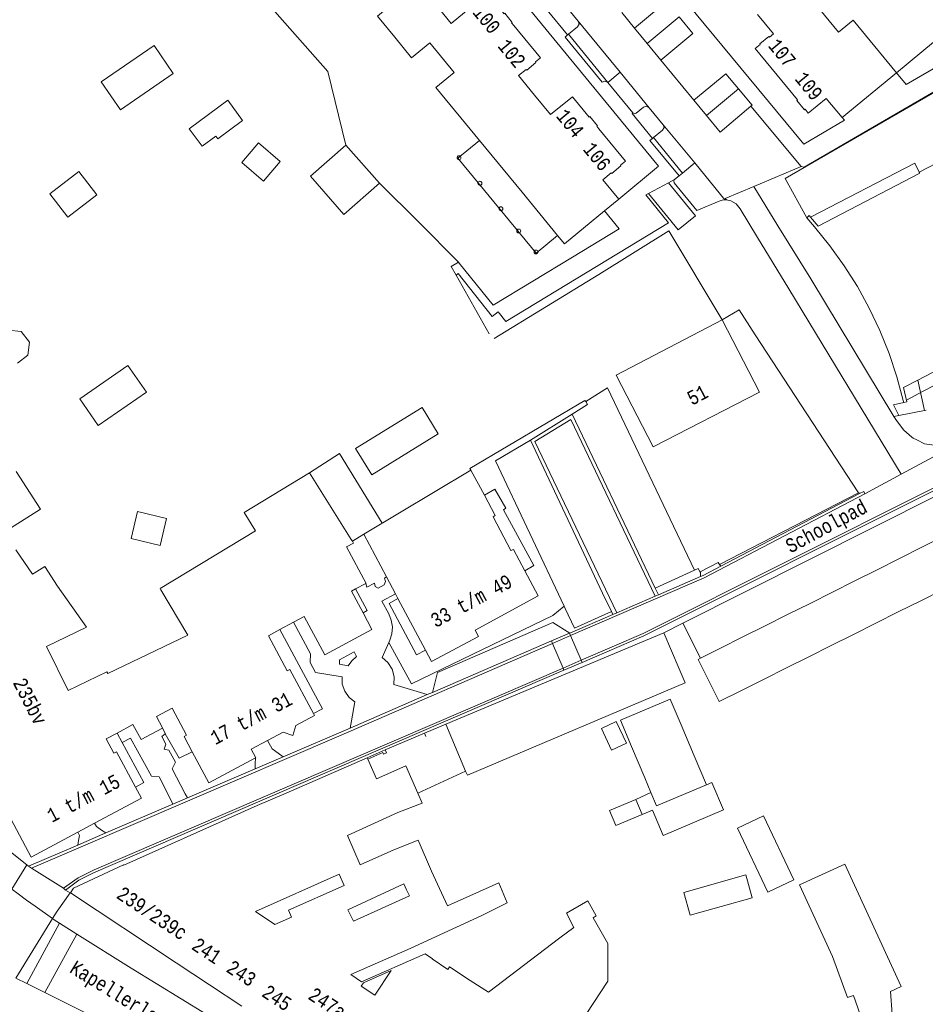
# Model space of a CAD drawing. Header units: metres. Extents: x 196790 to 198335, y 354523 to 356036.
# Tile 65 of 108: x 197660 to 197775, y 354833 to 354958. Entities that reach past the tile are written whole.
import ezdxf

# ---------------------------------------------------------------- set-up
doc = ezdxf.new("R2010")
doc.units = ezdxf.units.M
doc.linetypes.add('DGN Style 2', pattern=[186.027128, 111.616277, -74.410851])
doc.linetypes.add('DGN Style 3', pattern=[260.437979, 186.027128, -74.410851])
for name, color, linetype, lineweight in [('afdak', 252, 'DGN Style 2', 18), ('bij- of bedrijfsgebouw', 252, 'Continuous', 18), ('functiescheiding', 252, 'Continuous', 18), ('heg of haag', 252, 'Continuous', 18), ('hoofdgebouw', 252, 'Continuous', 18), ('huisnummer BAG', 252, 'Continuous', 18), ('kant asfaltverharding', 252, 'Continuous', 18), ('kant klinkerverharding', 252, 'Continuous', 18), ('kant muur (extern)', 252, 'Continuous', 18), ('kant tegelverharding', 252, 'Continuous', 18), ('molgoot', 252, 'DGN Style 3', 18), ('raster', 252, 'Continuous', 18), ('schutting', 252, 'Continuous', 18), ('steunpilaar gebouw', 252, 'Continuous', 18), ('straatnaam', 252, 'Continuous', 18), ('tuinhuis', 252, 'DGN Style 2', 18), ('vlakafsluiter grijs', 252, 'DGN Style 2', 18), ('zwembad', 252, 'DGN Style 2', 18)]:
    doc.layers.add(name, color=color, linetype=linetype, lineweight=lineweight)
doc.styles.add('Style-Courier New', font='cour.ttf')

# ---------------------------------------------------------------- blocks, each defined once
blk = doc.blocks.new('S505')
at = {"layer": 'steunpilaar gebouw', "linetype": 'Continuous', "lineweight": 0}
blk.add_circle((0, 0), 0.25, dxfattribs=at)

msp = doc.modelspace()

# ---------------------------------------------------------------- linework, layer by layer
at = {"layer": 'afdak'}
for p, q in [((197660.493, 354918.799), (197658.833, 354919.002)), ((197661.524, 354917.48), (197660.493, 354918.799)), ((197661.322, 354915.818), (197661.524, 354917.48)), ((197660.004, 354914.786), (197661.322, 354915.818)), ((197775.052, 354911.216), (197783.894, 354915.859)), ((197772.937, 354910.105), (197775.052, 354911.216)), ((197704.001, 354893.051), (197702.568, 354892.16)), ((197738.549, 354859.374), (197740.49, 354860.253))]:
    msp.add_line(p, q, dxfattribs=at)
at = {"layer": 'afdak', "flags": 128}
for points in [[(197718.703, 354943.078), (197715.961, 354940.837), (197725.884, 354928.746), (197728.627, 354931)], [(197760.772, 354933.323), (197774.019, 354940.22), (197774.579, 354939.048)], [(197697.085, 354900.877), (197700.932, 354903.316), (197706.338, 354894.45)], [(197747.534, 354861.241), (197748.227, 354861.535), (197749.712, 354858.035), (197742.042, 354854.78), (197740.673, 354858.005), (197739.366, 354857.45)], [(197753.337, 354846.883), (197745.461, 354844.66), (197744.643, 354847.557), (197752.52, 354849.78), (197753.337, 354846.883)]]:
    msp.add_lwpolyline(points, dxfattribs=at)
at = {"layer": 'bij- of bedrijfsgebouw'}
for p, q in [((197701.733, 354942.474), (197706.001, 354937.645)), ((197702.419, 354892.397), (197697.085, 354900.877)), ((197772.068, 354889.977), (197774.911, 354891.4)), ((197769.224, 354888.553), (197772.068, 354889.977)), ((197766.38, 354887.13), (197769.224, 354888.553)), ((197763.537, 354885.707), (197766.38, 354887.13)), ((197760.693, 354884.283), (197763.537, 354885.707)), ((197777.597, 354886.035), (197774.754, 354884.612)), ((197774.754, 354884.612), (197771.91, 354883.188)), ((197757.849, 354882.86), (197760.693, 354884.283)), ((197771.91, 354883.188), (197769.066, 354881.765)), ((197755.006, 354881.436), (197757.849, 354882.86)), ((197752.162, 354880.013), (197755.006, 354881.436)), ((197769.066, 354881.765), (197766.223, 354880.341)), ((197714.437, 354868.937), (197742.112, 354880.547)), ((197742.112, 354880.547), (197744.049, 354875.982)), ((197749.319, 354878.59), (197752.162, 354880.013)), ((197766.223, 354880.341), (197763.379, 354878.918)), ((197746.782, 354877.32), (197749.319, 354878.59)), ((197763.379, 354878.918), (197760.536, 354877.495)), ((197746.475, 354877.166), (197746.782, 354877.32)), ((197760.536, 354877.495), (197757.692, 354876.071)), ((197757.692, 354876.071), (197754.848, 354874.648)), ((197754.848, 354874.648), (197752.005, 354873.224)), ((197716.945, 354862.956), (197714.437, 354868.937)), ((197745.982, 354864.899), (197744.31, 354868.84)), ((197738.017, 354866.083), (197739.705, 354862.103)), ((197747.534, 354861.241), (197745.982, 354864.899)), ((197739.705, 354862.103), (197740.49, 354860.253)), ((197738.549, 354859.374), (197739.366, 354857.45)), ((197730.696, 354843.117), (197729.758, 354844.93))]:
    msp.add_line(p, q, dxfattribs=at)
at = {"layer": 'bij- of bedrijfsgebouw', "flags": 128}
for points in [[(197706.001, 354937.645), (197701.455, 354933.69), (197697.226, 354938.56), (197701.733, 354942.474)], [(197670.278, 354906.888), (197667.936, 354910.266), (197674.039, 354914.498), (197676.381, 354911.12), (197670.278, 354906.888)], [(197697.085, 354900.877), (197688.806, 354895.814), (197690.255, 354893.489), (197678.118, 354886.176), (197678.211, 354885.988), (197681.631, 354880.251)], [(197774.911, 354891.4), (197778.591, 354893.242), (197780.444, 354887.46), (197777.597, 354886.035)], [(197752.005, 354873.224), (197749.161, 354871.801), (197746.475, 354877.166)], [(197744.049, 354875.982), (197744.819, 354874.168), (197717.164, 354862.434), (197716.945, 354862.956)], [(197744.31, 354868.84), (197742.921, 354872.113), (197736.596, 354869.43), (197738.017, 354866.083)], [(197735.481, 354865.635), (197737.359, 354866.506), (197736.076, 354869.274), (197734.198, 354868.404), (197735.481, 354865.635)], [(197740.49, 354860.253), (197741.209, 354858.558), (197747.534, 354861.241)], [(197739.366, 354857.45), (197736.043, 354856.04), (197735.226, 354857.964), (197738.549, 354859.374)], [(197751.495, 354855.725), (197755.346, 354847.59), (197758.628, 354849.144), (197754.777, 354857.278), (197751.495, 354855.725)], [(197734.988, 354841.012), (197734.988, 354841.07), (197733.129, 354844.329), (197733.546, 354844.567), (197732.46, 354846.471), (197729.758, 354844.93)]]:
    msp.add_lwpolyline(points, dxfattribs=at)
at = {"layer": 'functiescheiding'}
for p, q in [((197742.467, 354960.724), (197738.393, 354957.368)), ((197740.004, 354955.408), (197744.071, 354958.776)), ((197735.011, 354950.45), (197736.556, 354951.74)), ((197747.522, 354946.262), (197751.61, 354949.641)), ((197753.333, 354947.559), (197753.177, 354947.422)), ((197744.475, 354938.926), (197746.04, 354940.224)), ((197661.192, 354835.997), (197665.362, 354843.647)), ((197667.536, 354842.25), (197663.474, 354834.858))]:
    msp.add_line(p, q, dxfattribs=at)
at = {"layer": 'heg of haag'}
for p, q in [((197720.579, 354917.947), (197733.853, 354926.066)), ((197717.469, 354901.408), (197717.616, 354901.203))]:
    msp.add_line(p, q, dxfattribs=at)
at = {"layer": 'heg of haag', "flags": 128}
msp.add_lwpolyline([(197707.175, 354879.295), (197710.049, 354874.04), (197728.005, 354882.729), (197729.455, 354883.928)], dxfattribs=at)
at = {"layer": 'hoofdgebouw'}
for p, q in [((197764.305, 354956.862), (197759.057, 354963.251)), ((197718.703, 354943.078), (197724.105, 354936.503)), ((197728.627, 354931), (197724.105, 354936.503)), ((197736.405, 354935.63), (197734.598, 354934.146)), ((197749.549, 354920.295), (197736.055, 354913.285)), ((197783.176, 354917.255), (197774.393, 354912.643)), ((197717.616, 354901.203), (197704.001, 354893.051)), ((197717.616, 354901.203), (197719.329, 354898.01)), ((197702.568, 354892.16), (197702.419, 354892.397)), ((197706.888, 354887.631), (197704.001, 354893.051)), ((197659.793, 354891.091), (197661.901, 354887.97)), ((197665.102, 354886.472), (197663.462, 354888.957)), ((197708.018, 354885.51), (197706.888, 354887.631)), ((197704.267, 354886.801), (197702.963, 354886.111)), ((197708.347, 354884.893), (197708.018, 354885.51)), ((197711.851, 354878.316), (197708.347, 354884.893)), ((197695.084, 354881.887), (197693.317, 354880.94)), ((197693.853, 354860.032), (197704.43, 354864.677)), ((197704.515, 354864.484), (197704.43, 354864.677)), ((197710.861, 354860.157), (197709.351, 354863.637)), ((197701.922, 354854.788), (197708.344, 354857.696)), ((197669.797, 354856.361), (197667.674, 354855.226)), ((197703.557, 354851.06), (197701.922, 354854.788)), ((197707.808, 354852.95), (197703.557, 354851.06)), ((197759.357, 354848.504), (197765.137, 354851.161)), ((197700.872, 354849.866), (197690.227, 354845.132)), ((197714.638, 354845.862), (197712.598, 354850.266)), ((197701.986, 354845.352), (197709.086, 354848.64)), ((197709.438, 354847.893), (197709.086, 354848.64)), ((197721.156, 354848.785), (197714.638, 354845.862)), ((197763.543, 354839.399), (197759.357, 354848.504)), ((197666.722, 354847.51), (197680.158, 354838.621)), ((197702.687, 354843.9), (197701.986, 354845.352)), ((197728.93, 354841.78), (197730.696, 354843.117)), ((197728.93, 354841.78), (197719.86, 354834.869)), ((197680.158, 354838.621), (197684.406, 354835.81)), ((197714.687, 354837.789), (197712.697, 354839.103)), ((197684.406, 354835.81), (197688.51, 354833.095)), ((197703.69, 354835.654), (197703.955, 354836.054)), ((197719.86, 354834.869), (197717.526, 354836.379))]:
    msp.add_line(p, q, dxfattribs=at)
at = {"layer": 'hoofdgebouw', "flags": 128}
for points in [[(197704.843, 354964.695), (197708.045, 354960.79), (197705.753, 354958.853), (197707.934, 354956.196)], [(197723.068, 354957.675), (197722.787, 354958.015), (197722.872, 354958.079), (197721.925, 354959.238), (197721.837, 354959.173), (197719.698, 354961.757), (197715.094, 354957.957), (197713.057, 354960.425)], [(197754.002, 354959.103), (197756.033, 354956.628), (197755.531, 354956.218), (197755.462, 354956.301), (197754.3, 354955.352), (197754.368, 354955.264), (197753.742, 354954.747), (197757.103, 354950.651)], [(197764.305, 354956.862), (197766.161, 354958.377), (197771.679, 354951.685), (197764.789, 354945.987), (197762.758, 354948.431), (197760.473, 354946.563), (197760.058, 354947.064), (197759.973, 354946.994), (197759.012, 354948.159), (197759.088, 354948.232), (197757.103, 354950.651)], [(197725.704, 354948.842), (197723.664, 354951.32), (197724.64, 354952.109), (197724.71, 354952.024), (197725.867, 354952.979), (197725.797, 354953.064), (197726.437, 354953.592), (197723.068, 354957.675)], [(197707.934, 354956.196), (197710.065, 354953.6), (197712.396, 354955.497), (197715.485, 354951.726)], [(197715.485, 354951.726), (197713.168, 354949.816), (197718.703, 354943.078)], [(197733.879, 354944.549), (197733.596, 354944.893), (197733.681, 354944.963), (197732.72, 354946.125), (197732.636, 354946.053), (197730.508, 354948.639), (197727.744, 354946.364), (197725.704, 354948.842)], [(197733.879, 354944.549), (197737.245, 354940.456), (197736.604, 354939.928), (197736.674, 354939.844), (197735.516, 354938.89), (197735.446, 354938.975), (197734.379, 354938.097), (197736.405, 354935.63)], [(197774.579, 354939.048), (197781.174, 354942.504), (197784.407, 354936.392), (197786.638, 354937.551), (197786.719, 354937.396)], [(197774.579, 354939.048), (197774.636, 354938.939), (197761.721, 354932.216), (197760.772, 354933.323), (197760.592, 354933.532), (197760.288, 354933.271)], [(197734.598, 354934.146), (197729.49, 354929.949), (197728.627, 354931)], [(197772.609, 354909.8), (197772.544, 354910.07), (197771.73, 354913.068), (197770.736, 354916.028), (197769.564, 354918.934), (197768.219, 354921.77), (197766.708, 354924.521), (197765.039, 354927.173), (197763.222, 354929.713), (197761.269, 354932.128), (197760.288, 354933.271)], [(197736.055, 354913.285), (197740.753, 354904.145), (197754.277, 354911.098), (197749.549, 354920.295)], [(197774.393, 354912.643), (197772.579, 354911.69), (197772.989, 354909.875), (197772.609, 354909.8)], [(197659.822, 354901.047), (197662.941, 354896.243), (197658.305, 354893.305)], [(197719.329, 354898.01), (197720.707, 354895.44), (197720.419, 354895.275), (197722.699, 354890.975), (197723.019, 354891.121), (197724.479, 354888.401)], [(197704.267, 354886.801), (197704.291, 354886.814), (197701.801, 354891.451), (197702.708, 354891.938), (197702.568, 354892.16)], [(197663.462, 354888.957), (197662.119, 354888.115), (197661.901, 354887.97)], [(197724.479, 354888.401), (197726.173, 354885.245), (197718.148, 354880.894), (197718.572, 354880.069), (197712.616, 354876.88), (197711.851, 354878.316)], [(197665.102, 354886.472), (197668.769, 354881.245), (197663.693, 354878.82)], [(197702.963, 354886.111), (197702.454, 354885.842), (197703.92, 354883.078)], [(197703.92, 354883.078), (197705.038, 354880.971), (197699.037, 354877.759), (197696.433, 354882.609), (197695.084, 354881.887)], [(197693.317, 354880.94), (197691.892, 354880.176), (197694.276, 354875.724), (197694.592, 354875.89), (197697.605, 354870.283)], [(197681.631, 354880.251), (197671.472, 354875.354), (197671.361, 354875.578), (197666.46, 354873.216), (197663.693, 354878.82)], [(197678.424, 354868.444), (197678.441, 354868.453), (197677.672, 354869.907), (197679.647, 354870.954), (197681.485, 354867.521), (197681.185, 354867.359), (197682.212, 354865.437)], [(197697.605, 354870.283), (197697.741, 354870.029), (197695.356, 354868.753), (197694.987, 354867.511), (197693.773, 354867.901), (197691.78, 354866.852)], [(197672.655, 354867.794), (197674.653, 354868.873), (197675.714, 354866.984), (197678.424, 354868.444)], [(197672.655, 354867.794), (197671.294, 354867.058), (197672.258, 354865.231), (197672.606, 354865.402), (197675.008, 354860.931)], [(197691.78, 354866.852), (197689.698, 354865.756), (197690.278, 354864.656), (197690.24, 354864.636)], [(197690.24, 354864.636), (197684.321, 354861.491), (197682.212, 354865.437)], [(197709.351, 354863.637), (197705.608, 354861.994), (197704.515, 354864.484)], [(197655.432, 354863.853), (197661.748, 354852.058), (197667.674, 354855.226)], [(197675.008, 354860.931), (197675.753, 354859.545), (197669.797, 354856.361)], [(197693.853, 354860.032), (197690.461, 354858.61), (197673.5, 354851.028), (197673.476, 354851.073), (197667.141, 354848.118), (197666.722, 354847.51)], [(197708.344, 354857.696), (197711.408, 354858.895), (197710.861, 354860.157)], [(197712.598, 354850.266), (197710.902, 354854.18), (197707.808, 354852.95)], [(197770.916, 354834.979), (197772.288, 354835.61), (197765.137, 354851.161)], [(197690.227, 354845.132), (197692.713, 354843.48), (197694.824, 354844.419), (197694.434, 354845.296), (197701.506, 354848.441), (197700.872, 354849.866)], [(197719.014, 354844.626), (197722.227, 354846.231), (197721.156, 354848.785)], [(197702.687, 354843.9), (197709.801, 354847.124), (197709.438, 354847.893)], [(197703.713, 354836.214), (197702.338, 354837.124), (197709.878, 354840.422), (197719.014, 354844.626)], [(197728.605, 354826.553), (197735.023, 354836.285), (197734.988, 354841.012)], [(197712.697, 354839.103), (197712.716, 354839.132), (197711.814, 354839.744), (197703.713, 354836.214)], [(197763.543, 354839.399), (197765.472, 354834.195), (197766.197, 354834.461)], [(197717.526, 354836.379), (197714.89, 354838.1), (197714.687, 354837.789)], [(197703.955, 354836.054), (197707.473, 354837.631), (197705.412, 354834.515), (197703.69, 354835.654)], [(197766.197, 354834.461), (197769.071, 354826.36), (197759.819, 354825.694)], [(197772.9, 354813.11), (197770.345, 354813.017), (197769.237, 354826.093), (197771.555, 354826.33), (197770.916, 354834.979)]]:
    msp.add_lwpolyline(points, dxfattribs=at)
at = {"layer": 'kant asfaltverharding'}
for p, q in [((197731.222, 354958.228), (197729.447, 354960.382)), ((197736.556, 354951.74), (197731.222, 354958.228)), ((197736.781, 354959.329), (197738.393, 354957.368)), ((197738.393, 354957.368), (197740.004, 354955.408)), ((197740.004, 354955.408), (197741.74, 354953.296)), ((197741.74, 354953.296), (197745.934, 354948.194)), ((197740.249, 354947.248), (197736.556, 354951.74)), ((197745.934, 354948.194), (197747.522, 354946.262)), ((197742.029, 354945.089), (197740.249, 354947.248)), ((197753.177, 354947.422), (197759.573, 354939.786)), ((197746.04, 354940.224), (197742.029, 354945.089)), ((197749.891, 354935.554), (197746.04, 354940.224)), ((197759.573, 354939.786), (197753.549, 354937.242)), ((197725.162, 354905.017), (197730.468, 354908.312)), ((197740.19, 354887.985), (197730.468, 354908.312)), ((197725.162, 354905.017), (197734.345, 354885.588)), ((197779.893, 354904.776), (197772.28, 354900.688)), ((197772.28, 354900.688), (197767.673, 354898.215)), ((197749.358, 354889.002), (197766.987, 354898.226)), ((197741.026, 354886.214), (197740.19, 354887.985)), ((197746.768, 354887.678), (197741.424, 354885.369)), ((197734.345, 354885.588), (197735.459, 354883.231)), ((197741.424, 354885.369), (197741.026, 354886.214)), ((197741.015, 354885.192), (197736.133, 354883.083)), ((197741.424, 354885.369), (197741.015, 354885.192)), ((197735.459, 354883.231), (197735.634, 354882.867)), ((197736.133, 354883.083), (197735.634, 354882.867)), ((197735.634, 354882.867), (197730.17, 354880.506)), ((197712.739, 354872.974), (197727.846, 354879.502)), ((197727.846, 354879.502), (197727.975, 354879.201)), ((197730.151, 354880.498), (197730.28, 354880.197)), ((197730.28, 354880.197), (197731.624, 354877.069)), ((197729.319, 354876.054), (197727.975, 354879.201)), ((197731.624, 354877.069), (197731.747, 354876.782)), ((197729.435, 354875.784), (197729.319, 354876.054)), ((197712.067, 354872.684), (197702.255, 354868.444)), ((197712.739, 354872.974), (197712.067, 354872.684)), ((197702.255, 354868.444), (197693.759, 354864.791)), ((197693.759, 354864.791), (197690.217, 354863.27)), ((197690.217, 354863.27), (197681.586, 354859.563)), ((197681.586, 354859.563), (197679.756, 354858.777)), ((197679.756, 354858.777), (197671.227, 354855.114)), ((197671.227, 354855.114), (197667.659, 354853.582)), ((197667.659, 354853.582), (197661.414, 354850.9)), ((197661.414, 354850.9), (197661.776, 354850.621)), ((197661.776, 354850.621), (197665.85, 354848.08)), ((197665.85, 354848.08), (197666.114, 354847.865)), ((197664.45, 354844.252), (197662.256, 354845.808)), ((197667.536, 354842.25), (197665.362, 354843.647)), ((197659.812, 354836.686), (197661.192, 354835.997)), ((197661.192, 354835.997), (197663.474, 354834.858))]:
    msp.add_line(p, q, dxfattribs=at)
at = {"layer": 'kant asfaltverharding', "flags": 128}
for points in [[(197747.522, 354946.262), (197749.273, 354944.132), (197753.177, 354947.422)], [(197753.549, 354937.242), (197749.931, 354935.715), (197750.075, 354935.547)], [(197731.747, 354876.782), (197739.6, 354880.172), (197776.478, 354898.638), (197776.341, 354898.911)], [(197766.987, 354898.226), (197767.526, 354898.508), (197767.673, 354898.215)], [(197749.358, 354889.002), (197747.115, 354887.828), (197746.768, 354887.678)], [(197729.435, 354875.784), (197669.68, 354850.066), (197667.816, 354849.097), (197666.114, 354847.865)], [(197662.256, 354845.808), (197661.166, 354846.589), (197660.086, 354847.377), (197659.281, 354847.978)], [(197665.362, 354843.647), (197664.686, 354844.085), (197664.45, 354844.252)], [(197717.342, 354808.457), (197715.742, 354809.942), (197713.318, 354812.342), (197713.188, 354812.466), (197710.835, 354814.672), (197708.353, 354816.741), (197705.755, 354818.662), (197703.054, 354820.426), (197674.466, 354837.927), (197667.536, 354842.25)], [(197663.474, 354834.858), (197674.214, 354829.496), (197682.193, 354825.284), (197689.997, 354820.796), (197697.709, 354816.145), (197702.71, 354812.786), (197705.128, 354810.979), (197707.456, 354809.057), (197710.274, 354806.244), (197712.838, 354803.197), (197715.147, 354799.914), (197717.158, 354796.44), (197718.913, 354792.667), (197720.323, 354788.753), (197720.6, 354787.859), (197721.731, 354784.607), (197723.084, 354781.44)]]:
    msp.add_lwpolyline(points, dxfattribs=at)
at = {"layer": 'kant klinkerverharding'}
for p, q in [((197730.016, 354956.578), (197729.9, 354956.482)), ((197735.011, 354950.45), (197730.016, 354956.578)), ((197735.011, 354950.45), (197738.193, 354946.575)), ((197751.61, 354949.641), (197753.333, 354947.559)), ((197740.803, 354943.454), (197740.674, 354943.35)), ((197744.475, 354938.926), (197740.803, 354943.454)), ((197744.071, 354938.588), (197743.487, 354938.131)), ((197744.071, 354938.588), (197744.475, 354938.926)), ((197756.612, 354932.248), (197753.549, 354937.242)), ((197749.891, 354935.554), (197750.075, 354935.547)), ((197756.612, 354932.248), (197760.815, 354925.517)), ((197754.007, 354930.765), (197758.023, 354924.254)), ((197760.815, 354925.517), (197771.36, 354908.001)), ((197772.28, 354900.688), (197758.023, 354924.254)), ((197771.36, 354908.001), (197771.97, 354908.126)), ((197771.97, 354908.126), (197775.237, 354908.796)), ((197775.237, 354908.796), (197775.444, 354908.838)), ((197749.197, 354889.23), (197766.859, 354898.31)), ((197749.023, 354889.476), (197749.197, 354889.23)), ((197741.026, 354886.214), (197746.008, 354888.481)), ((197749.197, 354889.23), (197749.358, 354889.002)), ((197729.455, 354883.928), (197729.592, 354883.639)), ((197730.77, 354881.145), (197729.592, 354883.639)), ((197735.459, 354883.231), (197730.77, 354881.145)), ((197727.846, 354879.502), (197730.151, 354880.498)), ((197730.151, 354880.498), (197730.17, 354880.506)), ((197729.435, 354875.784), (197731.747, 354876.782)), ((197711.226, 354872.942), (197712.067, 354872.684)), ((197702.422, 354869.371), (197702.255, 354868.444)), ((197672.655, 354867.794), (197673.294, 354866.615)), ((197690.24, 354864.636), (197690.21, 354863.896)), ((197693.142, 354865.25), (197693.759, 354864.791)), ((197690.21, 354863.896), (197690.217, 354863.27)), ((197679.756, 354858.777), (197679.476, 354859.312)), ((197681.586, 354859.563), (197681.322, 354860.065)), ((197670.675, 354855.475), (197671.227, 354855.114)), ((197667.754, 354854.173), (197667.659, 354853.582))]:
    msp.add_line(p, q, dxfattribs=at)
at = {"layer": 'kant klinkerverharding', "flags": 128}
for points in [[(197731.222, 354958.228), (197731.347, 354957.872), (197731.166, 354957.521), (197730.016, 354956.578)], [(197741.74, 354953.296), (197745.808, 354956.665), (197744.071, 354958.776)], [(197729.9, 354956.482), (197729.587, 354956.226), (197734.294, 354950.479), (197734.644, 354950.627), (197735.011, 354950.45)], [(197745.934, 354948.194), (197750.018, 354951.568), (197751.61, 354949.641)], [(197738.193, 354946.575), (197738.425, 354946.47), (197738.611, 354946.533), (197739.54, 354947.309), (197739.894, 354947.426), (197740.249, 354947.248)], [(197742.029, 354945.089), (197742.147, 354944.751), (197741.96, 354944.382), (197740.803, 354943.454)], [(197740.674, 354943.35), (197740.362, 354943.1), (197744.071, 354938.588)], [(197743.487, 354938.131), (197743.379, 354937.942), (197743.454, 354937.693), (197746.322, 354934.177), (197749.138, 354935.373), (197749.516, 354935.498), (197749.891, 354935.554)], [(197750.075, 354935.547), (197750.648, 354935.413), (197751.329, 354935.017), (197751.824, 354934.419), (197754.007, 354930.765)], [(197746.008, 354888.481), (197734.967, 354911.68), (197732.205, 354909.914)], [(197730.468, 354908.312), (197732.443, 354909.526), (197732.205, 354909.914)], [(197771.36, 354908.001), (197771.664, 354907.495), (197772.619, 354906.274), (197773.647, 354905.402)], [(197725.162, 354905.017), (197720.744, 354902.39), (197729.455, 354883.928)], [(197773.647, 354905.402), (197773.815, 354905.259), (197774.259, 354905.039)], [(197774.259, 354905.039), (197775.226, 354904.559), (197776.749, 354904.315), (197778.302, 354904.467), (197779.779, 354904.999), (197779.893, 354904.776)], [(197766.859, 354898.31), (197766.914, 354898.338), (197766.987, 354898.226)], [(197704.267, 354886.801), (197704.389, 354886.319), (197705.355, 354886.826), (197705.465, 354886.425), (197705.827, 354886.22), (197706.589, 354886.621), (197706.776, 354887.05), (197706.63, 354887.495), (197706.888, 354887.631)], [(197703.92, 354883.078), (197704.418, 354883.384), (197702.963, 354886.111)], [(197708.018, 354885.51), (197706.301, 354884.571), (197707.186, 354882.933), (197707.502, 354882.146), (197707.636, 354881.285), (197707.569, 354880.416), (197707.314, 354879.607), (197707.175, 354879.295)], [(197695.084, 354881.887), (197697.229, 354877.851), (197697.202, 354876.751), (197697.858, 354875.483), (197701.235, 354874.945), (197701.27, 354874.021), (197701.583, 354873.107), (197702.15, 354872.326), (197702.886, 354871.765), (197702.422, 354869.371)], [(197712.739, 354872.974), (197713.358, 354875.496), (197728.025, 354881.83), (197730.17, 354880.506)], [(197702.012, 354876.326), (197702.491, 354876.979), (197703.086, 354877.528), (197702.785, 354878.103), (197700.923, 354877.126), (197700.898, 354876.551), (197702.012, 354876.326)], [(197707.175, 354879.295), (197706.336, 354877.407), (197707.067, 354876.772), (197707.605, 354875.916), (197707.865, 354874.938), (197707.831, 354873.971), (197711.226, 354872.942)], [(197678.765, 354867.692), (197678.805, 354867.723), (197678.424, 354868.444)], [(197673.294, 354866.615), (197674.349, 354867.158), (197677.029, 354862.31), (197677.992, 354862.263), (197679.476, 354859.312)], [(197678.765, 354867.692), (197678.33, 354867.351), (197678.836, 354866.402), (197678.648, 354865.763), (197679.244, 354865.636), (197680.066, 354864.095), (197679.654, 354863.258), (197681.322, 354860.065)], [(197678.765, 354867.692), (197680.538, 354864.626), (197682.212, 354865.437)], [(197693.142, 354865.25), (197692.363, 354865.801), (197691.78, 354866.852)], [(197673.294, 354866.615), (197676.039, 354861.507), (197675.008, 354860.931)], [(197670.675, 354855.475), (197670.025, 354855.94), (197669.797, 354856.361)], [(197667.674, 354855.226), (197667.868, 354854.773), (197667.754, 354854.173)]]:
    msp.add_lwpolyline(points, dxfattribs=at)
at = {"layer": 'kant muur (extern)'}
for p, q in [((197711.713, 354867.786), (197714.437, 354868.937)), ((197706.719, 354865.682), (197704.43, 354864.677))]:
    msp.add_line(p, q, dxfattribs=at)
at = {"layer": 'kant muur (extern)', "flags": 128}
msp.add_lwpolyline([(197704.515, 354864.484), (197706.41, 354865.317), (197706.498, 354865.115), (197706.892, 354865.288), (197706.719, 354865.682)], dxfattribs=at)
at = {"layer": 'kant tegelverharding'}
for p, q in [((197743.487, 354938.131), (197742.721, 354937.722)), ((197742.721, 354937.722), (197740.186, 354936.367)), ((197774.393, 354912.643), (197775.237, 354908.796)), ((197746.768, 354887.678), (197746.8, 354888.146)), ((197744.544, 354881.767), (197742.112, 354880.547)), ((197746.782, 354877.32), (197744.544, 354881.767)), ((197706.719, 354865.682), (197711.713, 354867.786)), ((197661.209, 354851.057), (197659.281, 354847.978)), ((197661.209, 354851.057), (197661.414, 354850.9)), ((197666.712, 354847.516), (197666.114, 354847.865)), ((197666.722, 354847.51), (197666.712, 354847.516))]:
    msp.add_line(p, q, dxfattribs=at)
at = {"layer": 'kant tegelverharding', "flags": 128}
for points in [[(197691.197, 355000.987), (197741.445, 354939.799), (197736.405, 354935.63)], [(197764.789, 354945.987), (197765.068, 354945.642), (197759.919, 354942.622), (197745.018, 354960.613), (197738.674, 354968.321), (197743.302, 354972.116)], [(197727.381, 354959.716), (197727.287, 354959.646), (197729.9, 354956.482)], [(197771.679, 354951.685), (197772.919, 354950.201), (197788.841, 354959.436)], [(197787.153, 354955.496), (197759.952, 354939.679), (197759.573, 354939.786)], [(197738.193, 354946.575), (197738.093, 354946.499), (197740.674, 354943.35)], [(197742.721, 354937.722), (197746.135, 354933.528), (197743.949, 354931.737), (197740.186, 354936.367)], [(197740.186, 354936.367), (197739.828, 354936.176), (197742.706, 354932.621), (197732.368, 354926.334)], [(197730.522, 354928.264), (197736.428, 354931.864), (197734.598, 354934.146)], [(197716.027, 354927.628), (197716.138, 354927.517), (197720.456, 354922.174), (197730.522, 354928.264)], [(197715.728, 354925.962), (197715.972, 354926.169), (197720.325, 354920.739), (197721.062, 354921.316), (197722.032, 354920.078), (197732.368, 354926.334)], [(197771.97, 354908.126), (197771.299, 354909.513), (197772.609, 354909.8)], [(197719.329, 354898.01), (197720.661, 354898.796), (197722.039, 354896.37), (197721.764, 354896.182), (197725.623, 354889.079), (197724.479, 354888.401)], [(197749.023, 354889.476), (197746.811, 354888.312), (197746.8, 354888.146)], [(197746.8, 354888.146), (197746.49, 354888.7), (197746.008, 354888.481)], [(197708.347, 354884.893), (197707.231, 354884.262), (197710.69, 354877.734), (197711.851, 354878.316)], [(197693.317, 354880.94), (197698.75, 354870.891), (197697.605, 354870.283)], [(197661.209, 354851.057), (197658.047, 354853.559), (197654.948, 354856.142), (197651.918, 354858.803), (197648.957, 354861.541), (197648.101, 354861.185), (197644.514, 354865.777)], [(197666.712, 354847.516), (197665.042, 354845.182), (197664.45, 354844.252)]]:
    msp.add_lwpolyline(points, dxfattribs=at)
at = {"layer": 'molgoot'}
for p, q in [((197730.28, 354880.197), (197727.975, 354879.201)), ((197731.624, 354877.069), (197729.319, 354876.054))]:
    msp.add_line(p, q, dxfattribs=at)
at = {"layer": 'molgoot', "flags": 128}
for points in [[(197736.133, 354883.083), (197725.732, 354904.855), (197730.307, 354907.623), (197741.015, 354885.192)], [(197767.673, 354898.215), (197747.252, 354887.532), (197730.28, 354880.197)], [(197731.624, 354877.069), (197739.475, 354880.448), (197776.341, 354898.911)], [(197727.975, 354879.201), (197700.814, 354867.408), (197661.776, 354850.621)], [(197729.319, 354876.054), (197669.755, 354850.441), (197667.717, 354849.402), (197665.85, 354848.08)]]:
    msp.add_lwpolyline(points, dxfattribs=at)
at = {"layer": 'raster'}
for p, q in [((197771.679, 354951.685), (197784.352, 354962.165)), ((197699.442, 354951.855), (197701.733, 354942.474)), ((197760.288, 354933.271), (197757.55, 354938.24)), ((197706.001, 354937.645), (197710.983, 354932.703)), ((197710.983, 354932.703), (197716.027, 354927.628)), ((197716.027, 354927.628), (197715.093, 354927.084)), ((197753.72, 354918.411), (197766.859, 354898.31)), ((197711.872, 354867.363), (197711.713, 354867.786)), ((197710.861, 354860.157), (197716.945, 354862.956))]:
    msp.add_line(p, q, dxfattribs=at)
at = {"layer": 'raster', "flags": 128}
for points in [[(197699.442, 354951.855), (197687.856, 354964.964), (197687.341, 354971.169), (197682.135, 354977.336), (197681.965, 354977.197)], [(197757.55, 354938.24), (197792.191, 354958.284), (197798.885, 354945.566)], [(197733.853, 354926.066), (197742.769, 354931.591), (197749.549, 354920.295)], [(197753.72, 354918.411), (197751.678, 354921.577), (197749.549, 354920.295)], [(197732.205, 354909.914), (197732.093, 354910.064), (197717.469, 354901.408)]]:
    msp.add_lwpolyline(points, dxfattribs=at)
at = {"layer": 'schutting'}
for p, q in [((197715.093, 354927.084), (197715.728, 354925.962)), ((197715.728, 354925.962), (197719.94, 354918.521))]:
    msp.add_line(p, q, dxfattribs=at)
at = {"layer": 'tuinhuis'}
for p, q in [((197688.502, 354940.284), (197690.608, 354942.768)), ((197690.608, 354942.768), (197693.385, 354940.413)), ((197691.278, 354937.929), (197688.502, 354940.284)), ((197693.385, 354940.413), (197691.278, 354937.929)), ((197674.43, 354892.507), (197675.27, 354895.965)), ((197675.27, 354895.965), (197678.955, 354895.07)), ((197678.955, 354895.07), (197678.116, 354891.612)), ((197678.116, 354891.612), (197674.43, 354892.507))]:
    msp.add_line(p, q, dxfattribs=at)
at = {"layer": 'tuinhuis', "flags": 128}
for points in [[(197681.819, 354944.546), (197686.714, 354948.182), (197688.61, 354945.629), (197685.461, 354943.29), (197685.199, 354943.644), (197683.452, 354942.347), (197681.819, 354944.546)], [(197666.397, 354933.326), (197664.114, 354936.296), (197667.821, 354939.146), (197670.104, 354936.176), (197666.397, 354933.326)]]:
    msp.add_lwpolyline(points, dxfattribs=at)
at = {"layer": 'vlakafsluiter grijs'}
for p, q in [((197744.544, 354881.767), (197776.814, 354898.003)), ((197664.45, 354844.252), (197659.812, 354836.686))]:
    msp.add_line(p, q, dxfattribs=at)
at = {"layer": 'zwembad', "flags": 128}
for points in [[(197673.105, 354946.988), (197679.805, 354951.61), (197677.353, 354955.164), (197670.653, 354950.542), (197673.105, 354946.988)], [(197702.97, 354903.943), (197711.399, 354909.156), (197713.453, 354905.837), (197705.024, 354900.623), (197702.97, 354903.943)]]:
    msp.add_lwpolyline(points, dxfattribs=at)

# ---------------------------------------------------------------- block references
at = {"layer": 'steunpilaar gebouw'}
for p in [(197716.097, 354940.885), (197718.755, 354937.643), (197721.424, 354934.403), (197723.688, 354931.584), (197725.891, 354928.912)]:
    msp.add_blockref('S505', p, dxfattribs=at)

# ---------------------------------------------------------------- texts
at = {"layer": 'huisnummer BAG', "style": 'Style-Courier New', "width": 0.694444}
for s, rotation, p in [('100', 309.64417, (197717.715, 354959.344)), ('102', 309.51931, (197720.919, 354955.037)), ('107', 309.35796, (197755.269, 354955.092)), ('109', 309.35796, (197758.666, 354950.882)), ('104', 309.43862, (197728.34, 354946.152)), ('106', 309.43862, (197731.758, 354941.929)), ('51', 27.84662, (197745.704, 354909.375)), ('33 t/m 49', 28.2309, (197713.123, 354881.135)), ('235bv', 297.12877, (197659.375, 354874.205)), ('17 t/m 31', 27.89727, (197685.132, 354866.251)), ('1 t/m 15', 27.89727, (197664.377, 354856.377)), ('239/239c', 326.57997, (197672.444, 354846.926)), ('241', 326.57997, (197681.992, 354840.434)), ('243', 326.57997, (197686.394, 354837.573)), ('245', 326.57997, (197690.91, 354834.453)), ('247a', 326.57997, (197696.796, 354834.113))]:
    msp.add_text(s, height=1.8, rotation=rotation, dxfattribs=at).set_placement(p)
at = {"layer": 'straatnaam', "style": 'Style-Courier New', "width": 0.694444}
for s, rotation, p in [('Schoolpad', 28.28136, (197758.221, 354890.609)), ('Kapellerlaan', 328.32868, (197666.501, 354837.472))]:
    msp.add_text(s, height=1.8, rotation=rotation, dxfattribs=at).set_placement(p)

doc.saveas('drawing.dxf')
